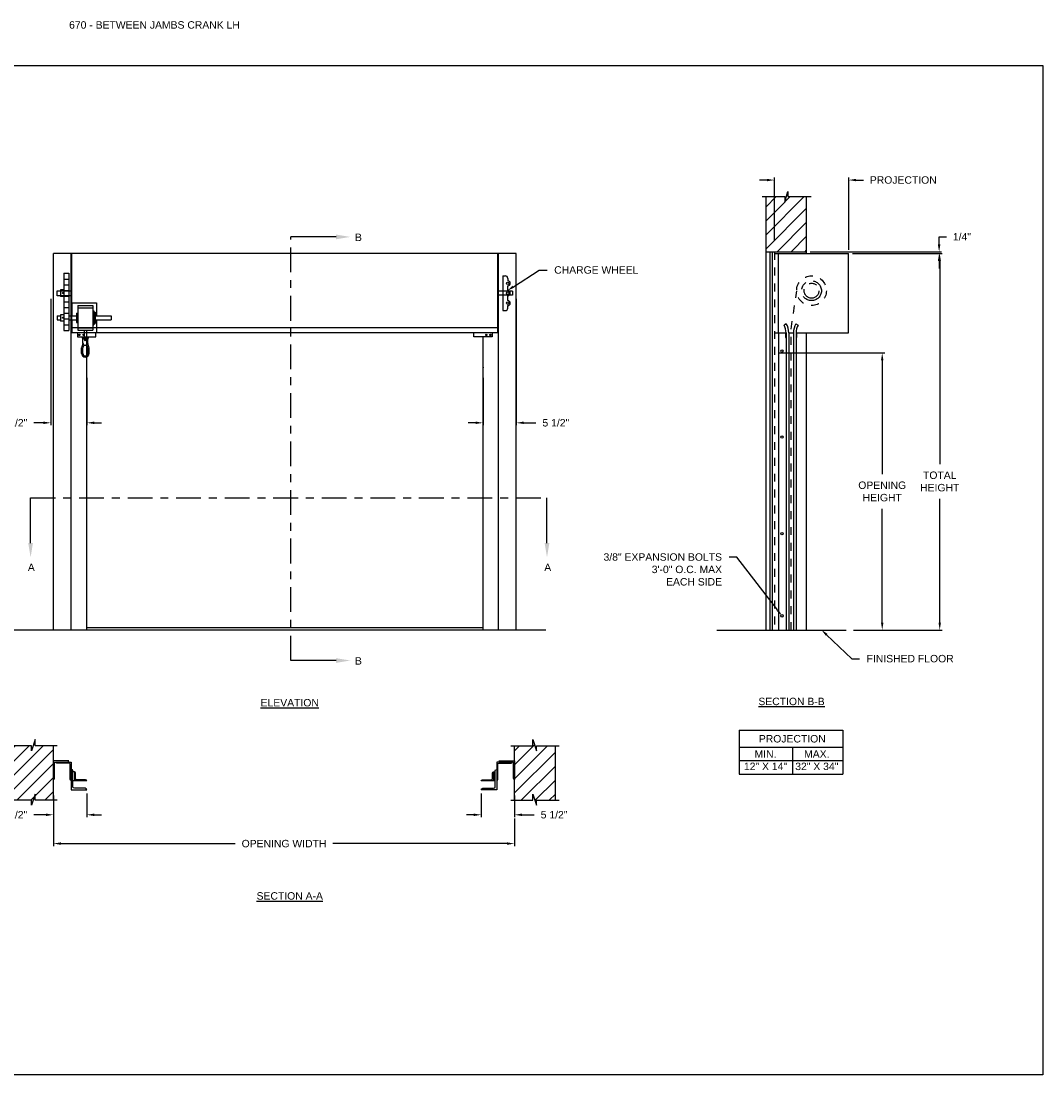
# Model space of a CAD drawing. Header units: inches. Extents: x 169.6 to 213.8, y 195 to 266.5.
# Tile 50 of 58: x 176.2 to 189.1, y 234.4 to 247.7. Entities that reach past the tile are written whole.
import ezdxf
from ezdxf import colors
from ezdxf.entities.mleader import LeaderData, LeaderLine
from ezdxf.math import Vec2, Vec3

# ---------------------------------------------------------------- set-up
doc = ezdxf.new("R2010")
doc.units = ezdxf.units.IN
doc.header["$LTSCALE"] = 0.25
doc.header["$MEASUREMENT"] = 0
for name, pattern in [('CENTER', [2, 1.25, -0.25, 0.25, -0.25]), ('HIDDEN', [0.375, 0.25, -0.125]), ('HIDDEN2', [0.1875, 0.125, -0.0625])]:
    doc.linetypes.add(name, pattern=pattern)
for name, color, linetype in [('ANNOTATIONS', 1, 'Continuous'), ('CRANK LH', 7, 'Continuous'), ('SECTION CUTS', 6, 'CENTER')]:
    doc.layers.add(name, color=color, linetype=linetype)
doc.styles.add('ARIAL', font='arial.ttf', dxfattribs={"height": 0.09375})
doc.styles.get("Standard").update_dxf_attribs({"font": 'romans.shx'})
doc.dimstyles.new('STANDARD$0', dxfattribs={"dimtxt": 0.09375, "dimasz": 0.09375, "dimexe": 0.03125, "dimexo": 0.046875, "dimgap": 0.09, "dimtad": 0, "dimtih": 1, "dimtoh": 1, "dimdec": 4, "dimzin": 0, "dimdsep": 46, "dimtxsty": 'ARIAL', "dimcen": 0.09, "dimadec": 0, "dimazin": 0, "dimtfac": 1, "dimtdec": 4, "dimtofl": 0, "dimtmove": 0, "dimatfit": 1, "dimfxl": 1, "dimtolj": 1, "dimtzin": 0, "dimarcsym": 0})
pattern_1 = [(45, (-17.07342, -16.66831), (-0.08838835, 0.08838835), [])]

# ---------------------------------------------------------------- blocks, each defined once
blk = doc.blocks.new('*D61')
at = {"layer": 'ANNOTATIONS', "color": 0, "lineweight": -2, "transparency": 16777216}
for p, q in [((185.748, 243.533), (187.094, 243.533)), ((187.062, 243.439), (187.062, 242.002)), ((187.062, 240.13), (187.062, 241.567)), ((186.701, 240.036), (187.094, 240.036))]:
    blk.add_line(p, q, dxfattribs=at)
at = {"layer": 'ANNOTATIONS', "color": 0, "transparency": 16777216}
for points in [[(187.047, 243.439), (187.078, 243.439), (187.062, 243.533)], [(187.047, 240.13), (187.078, 240.13), (187.062, 240.036)]]:
    blk.add_solid(points, dxfattribs=at)
at = {"layer": 'defpoints', "color": 0, "transparency": 16777216}
for p in [(185.701, 243.533), (187.062, 243.533), (186.654, 240.036)]:
    blk.add_point(p, dxfattribs=at)
at = {"layer": 'ANNOTATIONS', "color": 0, "transparency": 16777216, "insert": (187.062, 241.785), "char_height": 0.09375, "attachment_point": 5, "style": 'ARIAL'}
blk.add_mtext('\\A1;OPENING \\PHEIGHT', dxfattribs=at)
blk = doc.blocks.new('*D62')
at = {"layer": 'ANNOTATIONS', "color": 0, "lineweight": -2, "transparency": 16777216}
for p, q in [((186.686, 244.786), (187.819, 244.786)), ((187.788, 244.693), (187.788, 242.129)), ((187.788, 240.13), (187.788, 241.694)), ((186.701, 240.036), (187.819, 240.036))]:
    blk.add_line(p, q, dxfattribs=at)
at = {"layer": 'ANNOTATIONS', "color": 0, "transparency": 16777216}
for points in [[(187.772, 244.693), (187.803, 244.693), (187.788, 244.786)], [(187.772, 240.13), (187.803, 240.13), (187.788, 240.036)]]:
    blk.add_solid(points, dxfattribs=at)
at = {"layer": 'defpoints', "color": 0, "transparency": 16777216}
for p in [(186.639, 244.786), (186.654, 240.036), (187.788, 240.036)]:
    blk.add_point(p, dxfattribs=at)
at = {"layer": 'ANNOTATIONS', "color": 0, "transparency": 16777216, "insert": (187.788, 241.911), "char_height": 0.0938, "attachment_point": 5, "style": 'ARIAL'}
blk.add_mtext('\\A1;TOTAL\\PHEIGHT', dxfattribs=at)
blk = doc.blocks.new('*D63')
at = {"layer": 'ANNOTATIONS', "color": 0, "lineweight": -2, "transparency": 16777216}
for p, q in [((185.607, 245.714), (185.514, 245.714)), ((185.701, 244.948), (185.701, 245.745)), ((186.639, 244.833), (186.639, 245.745)), ((186.732, 245.714), (186.826, 245.714))]:
    blk.add_line(p, q, dxfattribs=at)
at = {"layer": 'ANNOTATIONS', "color": 0, "transparency": 16777216}
for points in [[(185.607, 245.729), (185.607, 245.698), (185.701, 245.714)], [(186.732, 245.729), (186.732, 245.698), (186.639, 245.714)]]:
    blk.add_solid(points, dxfattribs=at)
at = {"layer": 'defpoints', "color": 0, "transparency": 16777216}
for p in [(186.639, 245.714), (185.701, 244.901), (186.639, 244.786)]:
    blk.add_point(p, dxfattribs=at)
at = {"layer": 'ANNOTATIONS', "color": 0, "transparency": 16777216, "insert": (187.328, 245.714), "char_height": 0.09375, "attachment_point": 5, "style": 'ARIAL'}
blk.add_mtext('\\A1;PROJECTION', dxfattribs=at)
blk = doc.blocks.new('*D64')
at = {"layer": 'ANNOTATIONS', "color": 0, "lineweight": -2, "transparency": 16777216}
for p, q in [((176.605, 237.948), (176.605, 237.674)), ((177.025, 237.973), (177.025, 237.674)), ((176.511, 237.706), (176.358, 237.706)), ((177.119, 237.706), (177.212, 237.706))]:
    blk.add_line(p, q, dxfattribs=at)
at = {"layer": 'ANNOTATIONS', "color": 0, "transparency": 16777216}
for points in [[(176.511, 237.721), (176.511, 237.69), (176.605, 237.706)], [(177.119, 237.721), (177.119, 237.69), (177.025, 237.706)]]:
    blk.add_solid(points, dxfattribs=at)
at = {"layer": 'defpoints', "color": 0, "transparency": 16777216}
for p in [(176.605, 237.995), (177.025, 238.02), (176.605, 237.706)]:
    blk.add_point(p, dxfattribs=at)
at = {"layer": 'ANNOTATIONS', "color": 0, "transparency": 16777216, "insert": (176.105, 237.706), "char_height": 0.0938, "attachment_point": 5, "style": 'ARIAL'}
blk.add_mtext('\\A1;5 1/2"', dxfattribs=at)
blk = doc.blocks.new('*D65')
at = {"layer": 'ANNOTATIONS', "color": 0, "lineweight": -2, "transparency": 16777216}
for p, q in [((187.78, 244.902), (187.78, 244.998)), ((187.78, 244.998), (187.874, 244.998)), ((186.154, 244.809), (187.811, 244.809)), ((186.686, 244.786), (187.811, 244.786)), ((187.78, 244.693), (187.78, 244.599))]:
    blk.add_line(p, q, dxfattribs=at)
at = {"layer": 'ANNOTATIONS', "color": 0, "transparency": 16777216}
for points in [[(187.764, 244.902), (187.796, 244.902), (187.78, 244.809)], [(187.764, 244.693), (187.796, 244.693), (187.78, 244.786)]]:
    blk.add_solid(points, dxfattribs=at)
at = {"layer": 'defpoints', "color": 0, "transparency": 16777216}
for p in [(186.107, 244.809), (186.639, 244.786), (187.78, 244.809)]:
    blk.add_point(p, dxfattribs=at)
at = {"layer": 'ANNOTATIONS', "color": 0, "transparency": 16777216, "insert": (188.068, 244.998), "char_height": 0.0938, "attachment_point": 5, "style": 'ARIAL'}
blk.add_mtext('\\A1;1/4"', dxfattribs=at)
blk = doc.blocks.new('*D66')
at = {"layer": 'ANNOTATIONS', "color": 0, "lineweight": -2, "transparency": 16777216}
for p, q in [((182.002, 237.973), (182.002, 237.674)), ((182.422, 237.948), (182.422, 237.674)), ((181.909, 237.706), (181.815, 237.706)), ((182.516, 237.706), (182.669, 237.706))]:
    blk.add_line(p, q, dxfattribs=at)
at = {"layer": 'ANNOTATIONS', "color": 0, "transparency": 16777216}
for points in [[(181.909, 237.721), (181.909, 237.69), (182.002, 237.706)], [(182.516, 237.721), (182.516, 237.69), (182.422, 237.706)]]:
    blk.add_solid(points, dxfattribs=at)
at = {"layer": 'defpoints', "color": 0, "transparency": 16777216}
for p in [(182.002, 238.02), (182.422, 237.995), (182.422, 237.706)]:
    blk.add_point(p, dxfattribs=at)
at = {"layer": 'ANNOTATIONS', "color": 0, "transparency": 16777216, "insert": (182.922, 237.706), "char_height": 0.0938, "attachment_point": 5, "style": 'ARIAL'}
blk.add_mtext('\\A1;5 1/2"', dxfattribs=at)
blk = doc.blocks.new('*D67')
at = {"layer": 'ANNOTATIONS', "color": 0, "lineweight": -2, "transparency": 16777216}
for p, q in [((176.572, 244.214), (176.572, 242.62)), ((177.025, 243.218), (177.025, 242.62)), ((176.479, 242.651), (176.359, 242.651)), ((177.119, 242.651), (177.212, 242.651))]:
    blk.add_line(p, q, dxfattribs=at)
at = {"layer": 'ANNOTATIONS', "color": 0, "transparency": 16777216}
for points in [[(176.479, 242.667), (176.479, 242.636), (176.572, 242.651)], [(177.119, 242.667), (177.119, 242.636), (177.025, 242.651)]]:
    blk.add_solid(points, dxfattribs=at)
at = {"layer": 'defpoints', "color": 0, "transparency": 16777216}
for p in [(176.572, 244.26), (177.025, 243.265), (176.572, 242.651)]:
    blk.add_point(p, dxfattribs=at)
at = {"layer": 'ANNOTATIONS', "color": 0, "transparency": 16777216, "insert": (176.106, 242.651), "char_height": 0.0938, "attachment_point": 5, "style": 'ARIAL'}
blk.add_mtext('\\A1;5 1/2"', dxfattribs=at)
blk = doc.blocks.new('*D68')
at = {"layer": 'ANNOTATIONS', "color": 0, "lineweight": -2, "transparency": 16777216}
for p, q in [((182.445, 244.214), (182.445, 242.62)), ((182.025, 243.218), (182.025, 242.62)), ((181.931, 242.651), (181.837, 242.651)), ((182.539, 242.651), (182.691, 242.651))]:
    blk.add_line(p, q, dxfattribs=at)
at = {"layer": 'ANNOTATIONS', "color": 0, "transparency": 16777216}
for points in [[(181.931, 242.667), (181.931, 242.636), (182.025, 242.651)], [(182.539, 242.667), (182.539, 242.636), (182.445, 242.651)]]:
    blk.add_solid(points, dxfattribs=at)
at = {"layer": 'defpoints', "color": 0, "transparency": 16777216}
for p in [(182.445, 244.26), (182.025, 243.265), (182.445, 242.651)]:
    blk.add_point(p, dxfattribs=at)
at = {"layer": 'ANNOTATIONS', "color": 0, "transparency": 16777216, "insert": (182.944, 242.651), "char_height": 0.0938, "attachment_point": 5, "style": 'ARIAL'}
blk.add_mtext('\\A1;5 1/2"', dxfattribs=at)
blk = doc.blocks.new('*D69')
at = {"layer": 'ANNOTATIONS', "color": 0, "lineweight": -2, "transparency": 16777216}
for p, q in [((176.605, 237.803), (176.605, 237.311)), ((182.422, 237.659), (182.422, 237.311)), ((176.699, 237.342), (178.897, 237.342)), ((182.329, 237.342), (180.13, 237.342))]:
    blk.add_line(p, q, dxfattribs=at)
at = {"layer": 'ANNOTATIONS', "color": 0, "transparency": 16777216}
for points in [[(176.699, 237.358), (176.699, 237.327), (176.605, 237.342)], [(182.329, 237.358), (182.329, 237.327), (182.422, 237.342)]]:
    blk.add_solid(points, dxfattribs=at)
at = {"layer": 'defpoints', "color": 0, "transparency": 16777216}
for p in [(176.605, 237.85), (182.422, 237.706), (182.422, 237.342)]:
    blk.add_point(p, dxfattribs=at)
at = {"layer": 'ANNOTATIONS', "color": 0, "transparency": 16777216, "insert": (179.514, 237.342), "char_height": 0.09375, "attachment_point": 5, "style": 'ARIAL'}
blk.add_mtext('\\A1;OPENING WIDTH', dxfattribs=at)

msp = doc.modelspace()

# ---------------------------------------------------------------- hatches: boundary and pattern name
at = {"layer": 'CRANK LH', "linetype": 'Continuous'}
h = msp.add_hatch(dxfattribs=at)
h.set_pattern_fill('ANSI31', color=256, style=0)
h.set_pattern_definition([(45, (-16.52207, -16.66831), (-0.08838835, 0.08838835), [])])
h.paths.add_polyline_path([(186.10744, 244.76984), (186.10744, 245.50443), (185.87094, 245.50443), (185.87094, 245.56909), (185.83253, 245.43573), (185.83253, 245.50443), (185.59181, 245.50443), (185.59181, 244.95413)])
h.paths.add_polyline_path([(185.59181, 244.95413), (185.59181, 244.80863), (186.10744, 244.80863), (186.10744, 244.75607), (186.10744, 244.76984)])
at = {"layer": 'CRANK LH'}
h = msp.add_hatch(dxfattribs=at)
h.set_pattern_fill('ANSI31', color=256, style=0)
h.set_pattern_definition(pattern_1)
h.paths.add_polyline_path([(176.32635, 238.51277), (176.32635, 238.57687), (176.08914, 238.57687), (176.08914, 237.88937), (176.32635, 237.88937), (176.32635, 237.82527), (176.37325, 237.96734), (176.37325, 237.88937), (176.60477, 237.88937), (176.60477, 238.57687), (176.37325, 238.57687), (176.37325, 238.65484)])
h = msp.add_hatch(dxfattribs=at)
h.set_pattern_fill('ANSI31', color=256, style=0)
h.set_pattern_definition(pattern_1)
h.paths.add_polyline_path([(182.70083, 238.51277), (182.70083, 238.57687), (182.93803, 238.57687), (182.93803, 237.88937), (182.70083, 237.88937), (182.70083, 237.82527), (182.65393, 237.96734), (182.65393, 237.88937), (182.42241, 237.88937), (182.42241, 238.57687), (182.65393, 238.57687), (182.65393, 238.65484)])

# ---------------------------------------------------------------- linework, layer by layer
at = {"layer": 'ANNOTATIONS'}
for p, q in [((185.25869, 238.7714), (185.25869, 238.22003)), ((185.25869, 238.7714), (186.56646, 238.7714)), ((186.56646, 238.7714), (186.56646, 238.22003)), ((185.25869, 238.55993), (186.56646, 238.55993)), ((185.93154, 238.55993), (185.93154, 238.22003)), ((185.25869, 238.38998), (186.56646, 238.38998)), ((185.25869, 238.22003), (186.56646, 238.22003))]:
    msp.add_line(p, q, dxfattribs=at)
at = {"layer": 'CRANK LH', "linetype": 'Continuous'}
for p, q in [((185.54543, 245.50443), (185.83253, 245.50443)), ((185.59181, 245.50443), (185.59181, 240.03641)), ((185.83253, 245.43573), (185.87094, 245.56909)), ((185.83253, 245.50443), (185.83253, 245.43573)), ((185.87094, 245.56909), (185.87094, 245.50443)), ((185.87094, 245.50443), (186.16613, 245.50443)), ((186.10744, 244.78641), (186.10744, 245.50443)), ((182.44491, 244.78641), (176.60477, 244.78641)), ((176.60477, 240.03641), (176.60477, 244.78641)), ((176.82946, 240.03641), (176.82946, 244.78641)), ((176.83734, 243.78641), (176.83734, 244.78641)), ((182.21234, 243.78641), (182.21234, 244.78641)), ((182.22022, 240.03641), (182.22022, 244.78641)), ((182.44491, 240.03641), (182.44491, 244.78641)), ((185.59181, 244.80863), (186.10744, 244.80863)), ((185.64571, 244.80863), (185.64571, 240.03641)), ((185.67341, 244.80863), (185.67341, 240.03641)), ((185.70119, 244.78641), (186.63869, 244.78641)), ((185.75396, 243.78641), (185.75396, 244.78641)), ((186.63869, 243.78641), (186.63869, 244.78641)), ((182.27484, 244.50516), (182.27484, 244.06766)), ((182.27484, 244.50516), (182.30609, 244.50516)), ((182.33734, 244.47391), (182.33734, 244.44266)), ((182.33734, 244.31766), (182.33734, 244.38016)), ((176.64984, 244.25516), (176.64984, 244.31766)), ((176.64984, 244.31766), (176.83734, 244.31766)), ((176.83734, 244.25516), (176.64984, 244.25516)), ((182.33734, 244.19266), (182.33734, 244.25516)), ((176.83504, 244.16352), (176.83504, 244.00197)), ((176.91317, 244.13227), (176.91317, 243.81977)), ((177.10067, 244.13227), (177.10067, 243.81977)), ((177.14754, 244.16352), (177.14754, 244.00197)), ((182.33734, 244.09891), (182.33734, 244.13016)), ((176.89754, 244.03322), (176.89754, 243.91882)), ((177.11629, 244.06447), (177.11629, 243.88757)), ((177.13192, 244.04884), (177.13192, 243.9032)), ((182.27484, 244.06766), (182.30609, 244.06766)), ((176.83504, 243.95007), (176.83504, 243.78852)), ((176.83734, 243.85222), (182.21234, 243.85222)), ((177.14754, 243.95007), (177.14754, 243.78852)), ((185.85171, 243.902), (185.8228, 243.88502)), ((185.97254, 243.902), (186.00145, 243.88502)), ((182.21234, 243.78641), (176.83734, 243.78641)), ((176.90798, 243.78641), (176.90798, 243.73399)), ((176.90798, 243.73399), (177.13878, 243.73399)), ((176.99129, 243.81977), (176.99129, 243.72602)), ((177.02254, 243.81977), (177.02254, 243.72602)), ((177.02484, 240.03641), (177.02484, 243.73399)), ((177.13878, 243.73399), (177.13878, 243.78641)), ((181.91089, 243.73399), (181.91089, 243.78641)), ((182.1417, 243.73399), (181.91089, 243.73399)), ((182.02484, 240.03641), (182.02484, 243.73399)), ((182.1417, 243.78641), (182.1417, 243.73399)), ((185.70119, 243.78641), (185.84963, 243.78641)), ((185.75152, 243.78641), (185.75152, 240.03641)), ((185.84181, 243.78641), (185.84181, 243.72791)), ((185.84181, 243.72791), (185.84963, 243.72791)), ((185.84963, 243.78641), (185.84963, 240.03641)), ((185.88315, 243.78641), (185.9411, 243.78641)), ((185.88315, 243.78641), (185.88315, 240.03641)), ((185.9411, 243.78641), (185.9411, 240.03641)), ((185.97463, 243.78641), (186.63869, 243.78641)), ((185.97463, 243.78641), (185.97463, 240.03641)), ((185.98244, 243.72791), (185.97463, 243.72791)), ((185.98244, 243.78641), (185.98244, 243.72791)), ((186.10744, 240.03641), (186.10744, 243.78641)), ((176.96003, 243.52647), (176.96004, 243.59754)), ((176.97566, 243.66003), (176.97567, 243.7104)), ((176.97567, 243.7104), (177.03817, 243.71039)), ((177.03816, 243.52647), (177.03816, 243.59753)), ((177.03817, 243.66003), (177.03817, 243.7104)), ((177.05378, 243.52647), (177.05379, 243.59753)), ((184.97621, 240.03641), (186.60744, 240.03641)), ((176.32635, 238.57687), (176.04227, 238.57687)), ((176.37325, 238.65484), (176.32635, 238.51277)), ((176.32635, 238.51277), (176.32635, 238.57687)), ((176.37325, 238.57687), (176.37325, 238.65484)), ((176.65164, 238.57687), (176.37325, 238.57687)), ((182.37553, 238.57687), (182.65393, 238.57687)), ((182.65393, 238.57687), (182.65393, 238.65484)), ((182.65393, 238.65484), (182.70083, 238.51277)), ((182.70083, 238.51277), (182.70083, 238.57687)), ((182.70083, 238.57687), (182.98491, 238.57687)), ((176.82946, 238.37176), (176.82946, 238.02007)), ((182.19772, 238.37176), (182.19772, 238.02007)), ((176.82946, 238.1373), (176.82946, 238.1373)), ((176.86853, 238.24963), (176.849, 238.24963)), ((177.02484, 238.1324), (176.849, 238.1324)), ((177.02484, 238.1324), (177.02484, 238.1324)), ((182.00234, 238.1324), (182.00234, 238.1324)), ((182.15864, 238.24963), (182.17818, 238.24963)), ((182.19772, 238.1373), (182.19772, 238.1373)), ((176.32635, 237.88937), (176.04227, 237.88937)), ((176.37325, 237.96734), (176.32635, 237.82527)), ((176.32635, 237.82527), (176.32635, 237.88937)), ((176.37325, 237.88937), (176.37325, 237.96734)), ((176.65164, 237.88937), (176.37325, 237.88937)), ((182.37553, 237.88937), (182.65393, 237.88937)), ((182.65393, 237.88937), (182.65393, 237.96734)), ((182.65393, 237.96734), (182.70083, 237.82527)), ((182.70083, 237.88937), (182.98491, 237.88937)), ((182.70083, 237.82527), (182.70083, 237.88937))]:
    msp.add_line(p, q, dxfattribs=at)
at = {"layer": 'CRANK LH', "linetype": 'HIDDEN2'}
msp.add_line((185.70119, 244.80863), (185.70119, 240.03641), dxfattribs=at)
at = {"layer": 'CRANK LH'}
for p, q in [((176.7359, 244.53739), (176.79809, 244.53739)), ((176.7359, 244.53739), (176.7359, 243.81739)), ((176.79809, 244.53739), (176.79809, 243.81739)), ((176.7359, 244.46539), (176.79809, 244.46539)), ((176.7359, 244.39339), (176.79809, 244.39339)), ((176.69219, 244.32783), (176.69219, 244.245)), ((176.7359, 244.32783), (176.69219, 244.32783)), ((176.7359, 244.245), (176.69219, 244.245)), ((176.7359, 244.32139), (176.79809, 244.32139)), ((176.7359, 244.24939), (176.79809, 244.24939)), ((182.39754, 244.31236), (182.21234, 244.31236)), ((182.39754, 244.26046), (182.21234, 244.26046)), ((182.39754, 244.31236), (182.39754, 244.26046)), ((176.7359, 244.17739), (176.79809, 244.17739)), ((176.83504, 244.16352), (177.14754, 244.16352)), ((176.91317, 244.13227), (177.10067, 244.13227)), ((176.64984, 244.00197), (176.64984, 243.95007)), ((176.64984, 244.00197), (176.69219, 244.00197)), ((176.7359, 244.01533), (176.69219, 244.01533)), ((176.69219, 244.01533), (176.69219, 243.9325)), ((176.7359, 244.10539), (176.79809, 244.10539)), ((176.7359, 244.03339), (176.79809, 244.03339)), ((176.79809, 244.00197), (176.89754, 244.00197)), ((176.89754, 244.03322), (176.91317, 244.03322)), ((176.91317, 244.10102), (177.10067, 244.10102)), ((177.10067, 244.06447), (177.11629, 244.06447)), ((177.11629, 244.04884), (177.13192, 244.04884)), ((177.13192, 244.00197), (177.33275, 244.00197)), ((177.33275, 244.00197), (177.33275, 243.95007)), ((176.64984, 243.95007), (176.69219, 243.95007)), ((176.7359, 243.9325), (176.69219, 243.9325)), ((176.7359, 243.96139), (176.79809, 243.96139)), ((176.7359, 243.88939), (176.79809, 243.88939)), ((176.79809, 243.95007), (176.89754, 243.95007)), ((176.89754, 243.91882), (176.91317, 243.91882)), ((176.91317, 243.85102), (177.10067, 243.85102)), ((177.10067, 243.88757), (177.11629, 243.88757)), ((177.11629, 243.9032), (177.13192, 243.9032)), ((177.13192, 243.95007), (177.33275, 243.95007)), ((176.7359, 243.81739), (176.79809, 243.81739)), ((176.83504, 243.78852), (176.99129, 243.78852)), ((176.91317, 243.81977), (177.10067, 243.81977)), ((176.97567, 243.72602), (177.03817, 243.72602)), ((177.02254, 243.78852), (177.14754, 243.78852)), ((176.97566, 243.52647), (176.97566, 243.59753)), ((182.81783, 240.03641), (176.06568, 240.03641)), ((177.02484, 240.06766), (182.02484, 240.06766)), ((176.60477, 237.88937), (176.60477, 238.57687)), ((182.42241, 237.88937), (182.42241, 238.57687)), ((182.93803, 237.88937), (182.93803, 238.57687))]:
    msp.add_line(p, q, dxfattribs=at)
at = {"layer": 'CRANK LH', "linetype": 'HIDDEN'}
for p, q in [((185.91213, 243.8343), (185.98508, 244.31781)), ((185.91213, 240.03641), (185.91213, 243.8343))]:
    msp.add_line(p, q, dxfattribs=at)
at = {"layer": 'CRANK LH'}
for points in [[(176.72742, 244.28875), (176.72596, 244.29128), (176.72303, 244.29128), (176.72157, 244.28875), (176.72303, 244.28621), (176.72596, 244.28621)], [(176.72742, 243.97625), (176.72596, 243.97878), (176.72303, 243.97878), (176.72157, 243.97625), (176.72303, 243.97371), (176.72596, 243.97371)]]:
    msp.add_lwpolyline(points, close=True, dxfattribs=at)
at = {"layer": 'CRANK LH', "linetype": 'Continuous'}
for points in [[(176.7855, 238.37176, 0.41421356), (176.80015, 238.38641), (176.60477, 238.38641), (176.60477, 238.15195, 0.41421356), (176.61942, 238.16661), (176.61942, 238.35711, -0.41421356), (176.63408, 238.37176)], [(176.82946, 238.1373, -0.41421356), (176.8148, 238.15195), (176.8148, 238.34245, 0.41421356), (176.80015, 238.35711), (176.64873, 238.35711, -0.41421356), (176.63408, 238.37176), (176.82946, 238.37176)], [(176.82946, 238.02007), (177.02484, 238.02007, 0.41421356), (177.0053, 238.03961), (176.86853, 238.03961, -0.41421356), (176.849, 238.05915), (176.849, 238.25881, 0.41421356), (176.82946, 238.27835)], [(182.19772, 238.02007), (182.00234, 238.02007, -0.41421356), (182.02188, 238.03961), (182.15864, 238.03961, 0.41421356), (182.17818, 238.05915), (182.17818, 238.25881, -0.41421356), (182.19772, 238.27835)], [(182.19772, 238.1373, 0.41421356), (182.21237, 238.15195), (182.21237, 238.34245, -0.41421356), (182.22703, 238.35711), (182.37845, 238.35711, 0.41421356), (182.3931, 238.37176), (182.19772, 238.37176)], [(182.24168, 238.37176, -0.41421356), (182.22703, 238.38641), (182.42241, 238.38641), (182.42241, 238.15195, -0.41421356), (182.40776, 238.16661), (182.40776, 238.35711, 0.41421356), (182.3931, 238.37176)], [(177.02484, 238.1324, 0.41421356), (177.01019, 238.14705), (176.89784, 238.14705, -0.41421356), (176.88319, 238.16171), (176.88319, 238.23498, 0.41421356), (176.86853, 238.24963), (176.86853, 238.1324)], [(182.17818, 238.1324), (182.00234, 238.1324, -0.41421356), (182.01699, 238.14705), (182.12934, 238.14705, 0.41421356), (182.14399, 238.16171), (182.14399, 238.23498, -0.41421356), (182.15864, 238.24963), (182.15864, 238.1324)]]:
    msp.add_lwpolyline(points, format="xyb", dxfattribs=at)
at = {"layer": 'CRANK LH'}
for centre, radius in [((182.33734, 244.41141), 0.01562), ((176.72449, 244.28875), 0.0057), ((182.33734, 244.28641), 0.01562), ((182.33734, 244.16141), 0.01562), ((176.72449, 243.97625), 0.0057)]:
    msp.add_circle(centre, radius, dxfattribs=at)
at = {"layer": 'CRANK LH', "linetype": 'HIDDEN'}
msp.add_circle((186.16994, 244.31766), 0.1875, dxfattribs=at)
at = {"layer": 'CRANK LH', "linetype": 'CENTER'}
for radius in [0.125, 0.09375]:
    msp.add_circle((186.16994, 244.31766), radius, dxfattribs=at)
at = {"layer": 'CRANK LH', "linetype": 'Continuous'}
for centre, radius in [((176.93203, 243.7602), 0.00781), ((176.98321, 243.7602), 0.00781), ((182.06647, 243.7602), 0.00781), ((182.11765, 243.7602), 0.00781), ((177.00692, 243.69477), 0.00781), ((185.79716, 243.55592), 0.01562), ((185.79716, 242.47191), 0.01562), ((185.79716, 241.25316), 0.01562), ((185.79716, 240.21561), 0.01562)]:
    msp.add_circle(centre, radius, dxfattribs=at)
for centre, radius, start, end in [((182.30609, 244.47391), 0.03125, 0, 90), ((182.33734, 244.41141), 0.03125, 270, 90), ((182.33734, 244.28641), 0.03125, 270, 90), ((182.33734, 244.16141), 0.03125, 270, 90), ((182.30609, 244.09891), 0.03125, 270, 0), ((185.65498, 243.78641), 0.19465, 0, 30.436314), ((185.65498, 243.78641), 0.22817, 0, 30.436314), ((186.16927, 243.78641), 0.22817, 149.563686, 180), ((186.16927, 243.78641), 0.19465, 149.563686, 180)]:
    msp.add_arc(centre, radius, start, end, dxfattribs=at)
at = {"layer": 'CRANK LH'}
for centre, radius, start, end in [((176.97567, 243.71821), 0.00781, 89.996489, 269.996489), ((177.03817, 243.71821), 0.00781, 269.996489, 89.996489), ((177.00691, 243.59753), 0.04687, 141.314302, 179.996489), ((176.94593, 243.64636), 0.03125, 321.314302, 12.632115), ((177.00691, 243.66003), 0.03125, 179.996489, 359.996489), ((177.00691, 243.59753), 0.03125, 359.996489, 179.996489), ((177.0679, 243.64636), 0.03125, 167.360864, 218.678677), ((177.00691, 243.59753), 0.04687, 359.996489, 38.678677), ((177.00691, 243.52647), 0.04687, 179.996489, 359.996489), ((177.00691, 243.52647), 0.03125, 179.996489, 359.996489)]:
    msp.add_arc(centre, radius, start, end, dxfattribs=at)
at = {"layer": 'CRANK LH', "linetype": 'ByBlock'}
msp.add_point((182.02484, 243.34891), dxfattribs=at)
at = {"layer": 'defpoints'}
msp.add_lwpolyline([(189.08986, 234.42383), (169.61998, 234.42383), (169.61998, 247.15894), (189.08986, 247.15894)], close=True, dxfattribs=at)
at = {"layer": 'SECTION CUTS'}
for p, q in [((179.6011, 239.65218), (179.6011, 244.99639)), ((176.31628, 241.70302), (182.83223, 241.70302))]:
    msp.add_line(p, q, dxfattribs=at)

# ---------------------------------------------------------------- texts
at = {"layer": 'ANNOTATIONS', "insert": (176.80234, 247.71797), "char_height": 0.09375, "width": 6.6097632, "attachment_point": 1, "line_spacing_factor": 0.86134, "style": 'ARIAL'}
msp.add_mtext('670 - BETWEEN JAMBS CRANK LH', dxfattribs=at)
at = {"layer": 'ANNOTATIONS', "char_height": 0.09375, "attachment_point": 2, "style": 'ARIAL'}
for s, insert, width in [('{\\LELEVATION}', (179.58646, 239.16695), 3.0834986), ('{\\LSECTION B-B}', (185.91787, 239.18292), 1.3823677), ('{\\LSECTION A-A}', (179.58646, 236.72912), 1.3823677)]:
    msp.add_mtext(s, dxfattribs=dict(at, insert=insert, width=width))
for s, width, insert in [('PROJECTION ', 1.7594917, (185.92738, 238.71197)), ('MIN.\\P12" X 14" ', 0.6711642, (185.58926, 238.51998)), ('MAX.\\P32" X 34"', 0.6567117, (186.23669, 238.51998))]:
    msp.add_mtext_dynamic_manual_height_columns(s, width=width, gutter_width=1.36268, heights=[0], dxfattribs=dict(at, insert=insert))
at = {"layer": 'SECTION CUTS', "style": 'ARIAL'}
for s, p in [('B', (180.40913, 244.94469)), ('A', (176.2818, 240.78059)), ('A', (182.79775, 240.78059)), ('B', (180.40913, 239.60049))]:
    msp.add_text(s, height=0.09375, dxfattribs=at).set_placement(p)

# ---------------------------------------------------------------- dimensions: what is measured, and where the dimension line sits
at = {"layer": 'ANNOTATIONS'}
for base, p1, p2, text, picture, middle in [((186.63869, 245.71363), (185.70119, 244.90146), (186.63869, 244.78641), 'PROJECTION', '*D63', (187.3278, 245.71363)), ((182.44491, 242.65121), (182.02484, 243.26459), (182.44491, 244.26046), '5 1/2"', '*D68', (182.9437, 242.65121)), ((182.42241, 237.70565), (182.00234, 238.02007), (182.42241, 237.99494), '5 1/2"', '*D66', (182.92241, 237.70565)), ((182.42241, 237.3422), (176.60477, 237.85031), (182.42241, 237.70565), 'OPENING WIDTH', '*D69', (179.51359, 237.3422))]:
    dim = msp.add_linear_dim(base=base, p1=p1, p2=p2, text=text, dimstyle='STANDARD$0', dxfattribs=at)
    dim.commit()
    dim.dimension.update_dxf_attribs({"geometry": picture, "text_midpoint": middle, "dimtype": 160})
for base, p1, p2, angle, text, picture, middle in [((187.77994, 244.80863), (186.63869, 244.78641), (186.10744, 244.80863), 90, '1/4"', '*D65', (188.06777, 244.99792)), ((187.78775, 240.03641), (186.63869, 244.78641), (186.65431, 240.03641), 90, 'TOTAL\\PHEIGHT', '*D62', (187.78775, 241.91141)), ((176.57241, 242.65121), (177.02484, 243.26459), (176.57241, 244.26046), 180, '5 1/2"', '*D67', (176.10598, 242.65121)), ((176.60477, 237.70565), (177.02484, 238.02007), (176.60477, 237.99494), 180, '5 1/2"', '*D64', (176.10477, 237.70565))]:
    dim = msp.add_linear_dim(base=base, p1=p1, p2=p2, angle=angle, text=text, dimstyle='STANDARD$0', dxfattribs=at)
    dim.commit()
    dim.dimension.update_dxf_attribs({"geometry": picture, "text_midpoint": middle, "dimtype": 160})
dim = msp.add_linear_dim(base=(187.06226, 243.53305), p1=(186.65431, 240.03641), p2=(185.70119, 243.53305), angle=90, text='OPENING \\PHEIGHT', dimstyle='STANDARD$0', dxfattribs=at)
dim.commit()
dim.dimension.update_dxf_attribs({"geometry": '*D61', "text_midpoint": (187.06226, 241.78473)})

# ---------------------------------------------------------------- leaders
ml = msp.add_multileader_mtext('Standard', dxfattribs=at)
ml.set_content('CHARGE WHEEL', color=256, style='ARIAL')
ml.set_leader_properties()
ml.build(insert=Vec2(0, 0))
ml.multileader.update_dxf_attribs({"dogleg_length": 0.36, "arrow_head_size": 0.09375})
ctx = ml.context
ctx.base_point, ctx.char_height, ctx.arrow_head_size, ctx.landing_gap_size, ctx.plane_origin = Vec3(182.8331, 244.57893), 0.09375, 0.09375, 0.09, Vec3(185.12723, 244.04243)
notes = []
notes.append((ctx, [(1, (1, 1, 0), (182.73515, 244.57893), (1, 0), 0.09796, [(0, [(182.3294, 244.31766)], 0, [])])]))
ctx.mtext.insert, ctx.mtext.flow_direction = Vec3(182.9231, 244.6266), 5
ml = msp.add_multileader_mtext('Standard', dxfattribs=at)
ml.set_content('3/8" EXPANSION BOLTS\\P3\'-0" O.C. MAX\\PEACH SIDE', color=256, style='ARIAL')
ml.set_leader_properties()
ml.build(insert=Vec2(0, 0))
ml.multileader.update_dxf_attribs({"dogleg_length": 0.36, "arrow_head_size": 0.09375})
ctx = ml.context
ctx.base_point, ctx.char_height, ctx.arrow_head_size, ctx.landing_gap_size, ctx.plane_origin = Vec3(183.46788, 240.95721), 0.09375, 0.09375, 0.09, Vec3(183.13058, 239.51414)
ctx.text_align_type = 2
notes.append((ctx, [(1, (1, 1, 0), (185.22844, 240.95721), (-1, 0), 0.09796, [(0, [(185.79716, 240.21561)], 0, [])])]))
ctx.mtext.insert, ctx.mtext.width, ctx.mtext.alignment, ctx.mtext.flow_direction = Vec3(185.04048, 241.00488), 1.5321608, 3, 5
ml = msp.add_multileader_mtext('Standard', dxfattribs=at)
ml.set_content('FINISHED FLOOR', color=256, style='ARIAL')
ml.set_leader_properties()
ml.build(insert=Vec2(0, 0))
ml.multileader.update_dxf_attribs({"dogleg_length": 0.36, "arrow_head_size": 0.09375})
ctx = ml.context
ctx.base_point, ctx.char_height, ctx.arrow_head_size, ctx.landing_gap_size, ctx.plane_origin = Vec3(186.77481, 239.67534), 0.09375, 0.09375, 0.09, Vec3(185.98978, 239.24211)
notes.append((ctx, [(0, (1, 1, 0), (186.67686, 239.67534), (1, 0), 0.09796, [(0, [(186.29269, 240.04141)], 0, [])])]))
ctx.mtext.insert, ctx.mtext.flow_direction = Vec3(186.86481, 239.72301), 5
at = {"layer": 'SECTION CUTS'}
ml = msp.add_multileader_mtext('Standard', dxfattribs=at)
ml.set_content('', color=256)
ml.set_leader_properties()
ml.build(insert=Vec2(0, 0))
ml.multileader.update_dxf_attribs({"dogleg_length": 0, "arrow_head_size": 0.18})
ctx = ml.context
ctx.base_point, ctx.char_height, ctx.arrow_head_size, ctx.landing_gap_size, ctx.plane_origin, ctx.plane_x_axis, ctx.plane_y_axis = Vec3(179.6011, 244.99639), 0.18, 0.18, 0, Vec3(180.35062, 244.99639), Vec3(0, 1), Vec3(-1, 0)
notes.append((ctx, [(0, (1, 1, 0), (179.6011, 244.99639), (1, 0), 0, [(0, [(180.35062, 244.99639)], 0, [])])]))
ctx.mtext.insert, ctx.mtext.text_direction, ctx.mtext.rotation, ctx.mtext.flow_direction = Vec3(179.5111, 244.99639), Vec3(0, 1), 1.57079633, 5
ml = msp.add_multileader_mtext('Standard', dxfattribs=at)
ml.set_content('', color=256)
ml.set_leader_properties()
ml.build(insert=Vec2(0, 0))
ml.multileader.update_dxf_attribs({"dogleg_length": 0, "arrow_head_size": 0.18})
ctx = ml.context
ctx.base_point, ctx.char_height, ctx.arrow_head_size, ctx.landing_gap_size, ctx.plane_origin = Vec3(176.31628, 241.70302), 0.18, 0.18, 0, Vec3(176.31628, 240.9535)
notes.append((ctx, [(0, (1, 1, 0), (176.31628, 241.70302), (1, 0), 0, [(0, [(176.31628, 240.9535)], 0, [])])]))
ctx.mtext.insert, ctx.mtext.flow_direction = Vec3(176.31628, 241.79302), 5
ml = msp.add_multileader_mtext('Standard', dxfattribs=at)
ml.set_content('', color=256)
ml.set_leader_properties()
ml.build(insert=Vec2(0, 0))
ml.multileader.update_dxf_attribs({"dogleg_length": 0, "arrow_head_size": 0.18})
ctx = ml.context
ctx.base_point, ctx.char_height, ctx.arrow_head_size, ctx.landing_gap_size, ctx.plane_origin = Vec3(182.83223, 241.70302), 0.18, 0.18, 0, Vec3(182.83223, 240.9535)
notes.append((ctx, [(0, (1, 1, 0), (182.83223, 241.70302), (1, 0), 0, [(0, [(182.83223, 240.9535)], 0, [])])]))
ctx.mtext.insert, ctx.mtext.flow_direction = Vec3(182.83223, 241.79302), 5
ml = msp.add_multileader_mtext('Standard', dxfattribs=at)
ml.set_content('', color=256)
ml.set_leader_properties()
ml.build(insert=Vec2(0, 0))
ml.multileader.update_dxf_attribs({"dogleg_length": 0, "arrow_head_size": 0.18})
ctx = ml.context
ctx.base_point, ctx.char_height, ctx.arrow_head_size, ctx.landing_gap_size, ctx.plane_origin, ctx.plane_x_axis, ctx.plane_y_axis = Vec3(179.6011, 239.65218), 0.18, 0.18, 0, Vec3(180.35062, 239.65218), Vec3(0, 1), Vec3(-1, 0)
notes.append((ctx, [(0, (1, 1, 0), (179.6011, 239.65218), (1, 0), 0, [(0, [(180.35062, 239.65218)], 0, [])])]))
ctx.mtext.insert, ctx.mtext.text_direction, ctx.mtext.rotation, ctx.mtext.flow_direction = Vec3(179.5111, 239.65218), Vec3(0, 1), 1.57079633, 5
for ctx, leaders in notes:
    for number, flags, end, landing, length, lines in leaders:
        leader = LeaderData()
        leader.index, (leader.has_last_leader_line, leader.has_dogleg_vector, leader.attachment_direction) = number, flags
        leader.last_leader_point, leader.dogleg_vector, leader.dogleg_length = Vec3(end), Vec3(landing), length
        for number, points, colour, breaks in lines:
            line = LeaderLine()
            line.index, line.vertices, line.color, line.breaks = number, Vec3.list(points), colors.encode_raw_color(colour), breaks
            leader.lines.append(line)
        ctx.leaders.append(leader)

doc.saveas('drawing.dxf')
